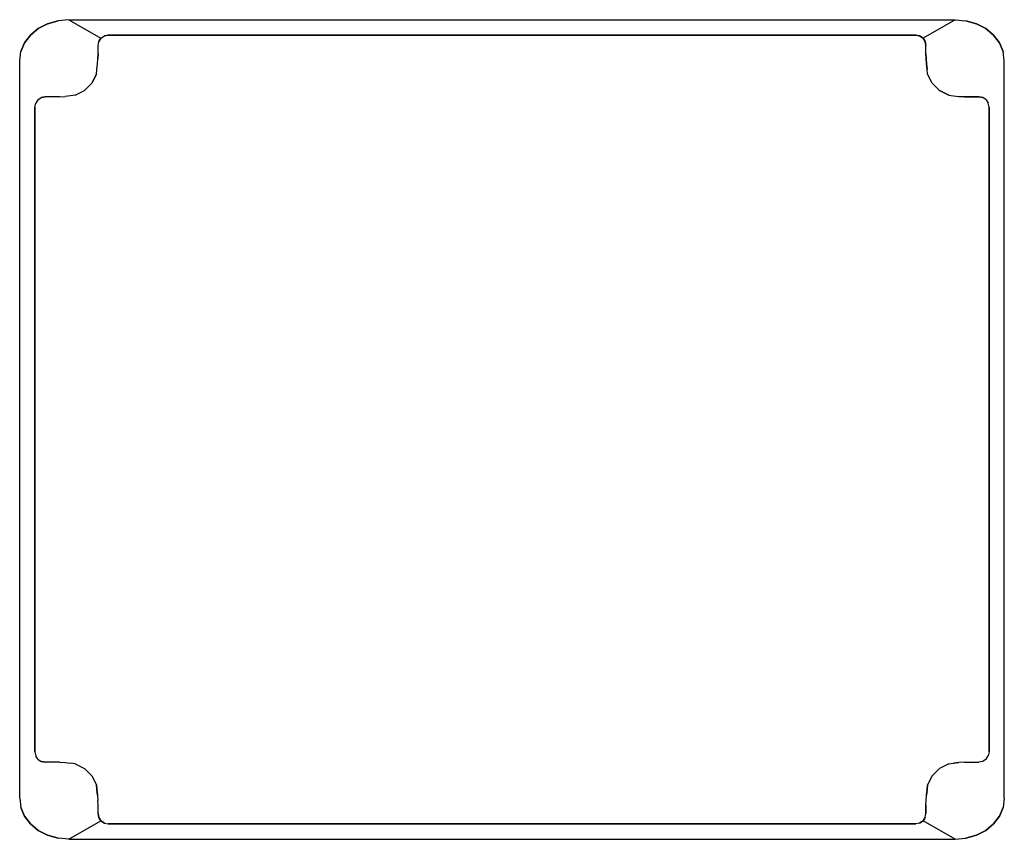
# Model space of a CAD drawing. Extents: x -60 to 60, y -50 to 50.
import ezdxf

# ---------------------------------------------------------------- set-up
doc = ezdxf.new("R2010")
doc.units = 0

msp = doc.modelspace()

# ---------------------------------------------------------------- linework, layer by layer
for p, q in [((-57.53, 48.7), (-56.4, 49.3)), ((-56.4, 49.3), (-57.53, 48.7)), ((-56.4, 49.3), (-55.13, 49.66)), ((-55.13, 49.66), (-56.4, 49.3)), ((-56.4, 49.3), (-56.4, 49.3)), ((-53.8, 49.79), (-55.13, 49.66)), ((-53.8, 49.79), (-55.13, 49.66)), ((-55.13, 49.66), (-55.13, 49.66)), ((-53.8, 49.79), (53.8, 49.79)), ((-53.8, 49.79), (-53.8, 49.79)), ((-53.8, 49.79), (53.8, 49.79)), ((-53.8, 49.79), (-49.91, 47.55)), ((53.8, 49.79), (49.91, 47.55)), ((53.8, 49.79), (55.13, 49.66)), ((53.8, 49.79), (55.13, 49.66)), ((53.8, 49.79), (53.8, 49.79)), ((55.13, 49.66), (55.13, 49.66)), ((55.13, 49.66), (56.4, 49.3)), ((56.4, 49.3), (55.13, 49.66)), ((57.53, 48.7), (56.4, 49.3)), ((56.4, 49.3), (57.53, 48.7)), ((56.4, 49.3), (56.4, 49.3)), ((-58.48, 47.91), (-59.19, 46.97)), ((-59.19, 46.97), (-58.48, 47.91)), ((-58.48, 47.91), (-57.53, 48.7)), ((-57.53, 48.7), (-58.48, 47.91)), ((-58.48, 47.91), (-58.48, 47.91)), ((-57.53, 48.7), (-57.53, 48.7)), ((-49.02, 47.91), (-49.5, 47.82)), ((-49.5, 47.82), (-49.02, 47.91)), ((-49.02, 47.91), (49.02, 47.91)), ((49.02, 47.91), (-49.02, 47.91)), ((-49.02, 47.91), (-49.02, 47.91)), ((49.5, 47.82), (49.02, 47.91)), ((49.02, 47.91), (49.5, 47.82)), ((49.02, 47.91), (49.02, 47.91)), ((57.53, 48.7), (58.48, 47.91)), ((58.48, 47.91), (57.53, 48.7)), ((57.53, 48.7), (57.53, 48.7)), ((58.48, 47.91), (59.19, 46.97)), ((58.48, 47.91), (58.48, 47.91)), ((59.19, 46.97), (58.48, 47.91)), ((-59.63, 45.92), (-59.19, 46.97)), ((-59.19, 46.97), (-59.63, 45.92)), ((-59.19, 46.97), (-59.19, 46.97)), ((-50.27, 46.66), (-50.18, 47.14)), ((-50.27, 46.66), (-50.18, 47.14)), ((-50.27, 45.66), (-50.27, 46.66)), ((-50.27, 46.66), (-50.27, 46.66)), ((-50.27, 45.66), (-50.27, 46.66)), ((-50.18, 47.14), (-49.91, 47.55)), ((-49.91, 47.55), (-50.18, 47.14)), ((-50.18, 47.14), (-50.18, 47.14)), ((-49.91, 47.55), (-49.5, 47.82)), ((-49.91, 47.55), (-49.5, 47.82)), ((-49.91, 47.55), (-49.91, 47.55)), ((-49.5, 47.82), (-49.5, 47.82)), ((49.5, 47.82), (49.91, 47.55)), ((49.5, 47.82), (49.5, 47.82)), ((49.91, 47.55), (49.5, 47.82)), ((50.18, 47.14), (49.91, 47.55)), ((49.91, 47.55), (49.91, 47.55)), ((49.91, 47.55), (50.18, 47.14)), ((50.18, 47.14), (50.27, 46.66)), ((50.18, 47.14), (50.18, 47.14)), ((50.27, 46.66), (50.18, 47.14)), ((50.27, 45.66), (50.27, 46.66)), ((50.27, 45.66), (50.27, 46.66)), ((50.27, 46.66), (50.27, 46.66)), ((59.19, 46.97), (59.19, 46.97)), ((59.19, 46.97), (59.63, 45.92)), ((59.63, 45.92), (59.19, 46.97)), ((-59.78, 44.81), (-59.63, 45.92)), ((-59.78, 44.81), (-59.63, 45.92)), ((-59.63, 45.92), (-59.63, 45.92)), ((-50.27, 45.66), (-50.29, 45.09)), ((-50.29, 45.09), (-50.27, 45.66)), ((-50.27, 45.66), (-50.27, 45.66)), ((50.27, 45.66), (50.27, 45.66)), ((50.27, 45.66), (50.29, 45.09)), ((50.29, 45.09), (50.27, 45.66)), ((59.78, 44.81), (59.63, 45.92)), ((59.78, 44.81), (59.63, 45.92)), ((59.63, 45.92), (59.63, 45.92)), ((-59.78, -44.81), (-59.78, 44.81)), ((-59.78, 44.81), (-59.78, 44.81)), ((-59.78, -44.81), (-59.78, 44.81)), ((-50.4, 43.74), (-50.33, 44.42)), ((-50.4, 43.74), (-50.33, 44.42)), ((-50.33, 44.42), (-50.29, 45.09)), ((-50.33, 44.42), (-50.29, 45.09)), ((-50.33, 44.42), (-50.33, 44.42)), ((-50.29, 45.09), (-50.29, 45.09)), ((50.33, 44.42), (50.29, 45.09)), ((50.29, 45.09), (50.29, 45.09)), ((50.29, 45.09), (50.33, 44.42)), ((50.4, 43.74), (50.33, 44.42)), ((50.33, 44.42), (50.4, 43.74)), ((50.33, 44.42), (50.33, 44.42)), ((59.78, -44.81), (59.78, 44.81)), ((59.78, -44.81), (59.78, 44.81)), ((59.78, 44.81), (59.78, 44.81)), ((-51.04, 42.06), (-50.47, 43.18)), ((-50.47, 43.18), (-51.04, 42.06)), ((-50.47, 43.18), (-50.4, 43.74)), ((-50.47, 43.18), (-50.4, 43.74)), ((-50.47, 43.18), (-50.47, 43.18)), ((-50.4, 43.74), (-50.4, 43.74)), ((50.47, 43.18), (50.4, 43.74)), ((50.47, 43.18), (50.4, 43.74)), ((50.4, 43.74), (50.4, 43.74)), ((51.04, 42.06), (50.47, 43.18)), ((50.47, 43.18), (50.47, 43.18)), ((51.04, 42.06), (50.47, 43.18)), ((-51.92, 41.18), (-51.04, 42.06)), ((-51.04, 42.06), (-51.92, 41.18)), ((-51.04, 42.06), (-51.04, 42.06)), ((51.04, 42.06), (51.04, 42.06)), ((51.92, 41.18), (51.04, 42.06)), ((51.04, 42.06), (51.92, 41.18)), ((-53.04, 40.61), (-51.92, 41.18)), ((-53.04, 40.61), (-51.92, 41.18)), ((-51.92, 41.18), (-51.92, 41.18)), ((53.04, 40.61), (51.92, 41.18)), ((51.92, 41.18), (51.92, 41.18)), ((51.92, 41.18), (53.04, 40.61)), ((-57.93, 39.16), (-57.83, 39.64)), ((-57.93, 39.16), (-57.83, 39.64)), ((-57.56, 40.05), (-57.83, 39.64)), ((-57.56, 40.05), (-57.83, 39.64)), ((-57.83, 39.64), (-57.83, 39.64)), ((-57.56, 40.05), (-57.16, 40.32)), ((-57.56, 40.05), (-57.16, 40.32)), ((-57.56, 40.05), (-57.56, 40.05)), ((-56.68, 40.41), (-57.16, 40.32)), ((-57.16, 40.32), (-56.68, 40.41)), ((-57.16, 40.32), (-57.16, 40.32)), ((-55.53, 40.41), (-56.68, 40.41)), ((-55.53, 40.41), (-56.68, 40.41)), ((-56.68, 40.41), (-56.68, 40.41)), ((-54.95, 40.43), (-55.53, 40.41)), ((-54.95, 40.43), (-55.53, 40.41)), ((-55.53, 40.41), (-55.53, 40.41)), ((-54.95, 40.43), (-54.28, 40.47)), ((-54.95, 40.43), (-54.28, 40.47)), ((-54.95, 40.43), (-54.95, 40.43)), ((-53.61, 40.53), (-54.28, 40.47)), ((-53.61, 40.53), (-54.28, 40.47)), ((-54.28, 40.47), (-54.28, 40.47)), ((-53.04, 40.61), (-53.61, 40.53)), ((-53.04, 40.61), (-53.61, 40.53)), ((-53.61, 40.53), (-53.61, 40.53)), ((-53.04, 40.61), (-53.04, 40.61)), ((-53.04, 40.61), (-53.04, 40.61)), ((-53.04, 40.61), (-53.04, 40.61)), ((-53.04, 40.61), (-53.04, 40.61)), ((53.04, 40.61), (53.61, 40.53)), ((53.04, 40.61), (53.04, 40.61)), ((53.04, 40.61), (53.04, 40.61)), ((53.04, 40.61), (53.04, 40.61)), ((53.04, 40.61), (53.61, 40.53)), ((53.04, 40.61), (53.04, 40.61)), ((53.61, 40.53), (54.28, 40.47)), ((53.61, 40.53), (53.61, 40.53)), ((53.61, 40.53), (54.28, 40.47)), ((54.95, 40.43), (54.28, 40.47)), ((54.28, 40.47), (54.28, 40.47)), ((54.28, 40.47), (54.95, 40.43)), ((55.53, 40.41), (54.95, 40.43)), ((54.95, 40.43), (55.53, 40.41)), ((54.95, 40.43), (54.95, 40.43)), ((55.53, 40.41), (56.68, 40.41)), ((55.53, 40.41), (55.53, 40.41)), ((56.68, 40.41), (55.53, 40.41)), ((56.68, 40.41), (56.68, 40.41)), ((56.68, 40.41), (57.16, 40.32)), ((57.16, 40.32), (56.68, 40.41)), ((57.16, 40.32), (57.16, 40.32)), ((57.56, 40.05), (57.16, 40.32)), ((57.56, 40.05), (57.16, 40.32)), ((57.56, 40.05), (57.83, 39.64)), ((57.56, 40.05), (57.56, 40.05)), ((57.56, 40.05), (57.83, 39.64)), ((57.93, 39.16), (57.83, 39.64)), ((57.83, 39.64), (57.83, 39.64)), ((57.93, 39.16), (57.83, 39.64)), ((-57.93, 39.16), (-57.93, -39.16)), ((-57.93, -39.16), (-57.93, 39.16)), ((-57.93, 39.16), (-57.93, 39.16)), ((57.93, 39.16), (57.93, -39.16)), ((57.93, -39.16), (57.93, 39.16)), ((57.93, 39.16), (57.93, 39.16)), ((-57.93, -39.16), (-57.83, -39.64)), ((-57.93, -39.16), (-57.93, -39.16)), ((-57.93, -39.16), (-57.83, -39.64)), ((57.93, -39.16), (57.83, -39.64)), ((57.93, -39.16), (57.83, -39.64)), ((57.93, -39.16), (57.93, -39.16)), ((-57.83, -39.64), (-57.83, -39.64)), ((-57.56, -40.05), (-57.83, -39.64)), ((-57.56, -40.05), (-57.83, -39.64)), ((-57.56, -40.05), (-57.16, -40.32)), ((-57.56, -40.05), (-57.56, -40.05)), ((-57.56, -40.05), (-57.16, -40.32)), ((-57.16, -40.32), (-56.68, -40.41)), ((-56.68, -40.41), (-57.16, -40.32)), ((-57.16, -40.32), (-57.16, -40.32)), ((-55.53, -40.41), (-56.68, -40.41)), ((-56.68, -40.41), (-56.68, -40.41)), ((-55.53, -40.41), (-56.68, -40.41)), ((-54.95, -40.43), (-55.53, -40.41)), ((-55.53, -40.41), (-55.53, -40.41)), ((-54.95, -40.43), (-55.53, -40.41)), ((-54.95, -40.43), (-54.28, -40.47)), ((-54.95, -40.43), (-54.95, -40.43)), ((-54.95, -40.43), (-54.28, -40.47)), ((-54.28, -40.47), (-53.61, -40.53)), ((-54.28, -40.47), (-53.61, -40.53)), ((-54.28, -40.47), (-54.28, -40.47)), ((-53.61, -40.53), (-53.61, -40.53)), ((-53.04, -40.61), (-53.61, -40.53)), ((-53.04, -40.61), (-53.61, -40.53)), ((-53.04, -40.61), (-51.92, -41.18)), ((-53.04, -40.61), (-53.04, -40.61)), ((-53.04, -40.61), (-53.04, -40.61)), ((-53.04, -40.61), (-53.04, -40.61)), ((-53.04, -40.61), (-53.04, -40.61)), ((-53.04, -40.61), (-51.92, -41.18)), ((53.04, -40.61), (51.92, -41.18)), ((53.04, -40.61), (51.92, -41.18)), ((53.04, -40.61), (53.61, -40.53)), ((53.04, -40.61), (53.61, -40.53)), ((53.04, -40.61), (53.04, -40.61)), ((53.04, -40.61), (53.04, -40.61)), ((53.04, -40.61), (53.04, -40.61)), ((53.04, -40.61), (53.04, -40.61)), ((53.61, -40.53), (54.28, -40.47)), ((54.28, -40.47), (53.61, -40.53)), ((53.61, -40.53), (53.61, -40.53)), ((54.95, -40.43), (54.28, -40.47)), ((54.95, -40.43), (54.28, -40.47)), ((54.28, -40.47), (54.28, -40.47)), ((54.95, -40.43), (55.53, -40.41)), ((54.95, -40.43), (55.53, -40.41)), ((54.95, -40.43), (54.95, -40.43)), ((55.53, -40.41), (56.68, -40.41)), ((55.53, -40.41), (56.68, -40.41)), ((55.53, -40.41), (55.53, -40.41)), ((57.16, -40.32), (56.68, -40.41)), ((57.16, -40.32), (56.68, -40.41)), ((56.68, -40.41), (56.68, -40.41)), ((57.56, -40.05), (57.16, -40.32)), ((57.56, -40.05), (57.16, -40.32)), ((57.16, -40.32), (57.16, -40.32)), ((57.56, -40.05), (57.83, -39.64)), ((57.56, -40.05), (57.83, -39.64)), ((57.56, -40.05), (57.56, -40.05)), ((57.83, -39.64), (57.83, -39.64)), ((-51.92, -41.18), (-51.92, -41.18)), ((-51.04, -42.06), (-51.92, -41.18)), ((-51.04, -42.06), (-51.92, -41.18)), ((51.04, -42.06), (51.92, -41.18)), ((51.04, -42.06), (51.92, -41.18)), ((51.92, -41.18), (51.92, -41.18)), ((-51.04, -42.06), (-50.47, -43.18)), ((-51.04, -42.06), (-51.04, -42.06)), ((-51.04, -42.06), (-50.47, -43.18)), ((51.04, -42.06), (50.47, -43.18)), ((51.04, -42.06), (50.47, -43.18)), ((51.04, -42.06), (51.04, -42.06)), ((-50.4, -43.74), (-50.47, -43.18)), ((-50.47, -43.18), (-50.47, -43.18)), ((-50.47, -43.18), (-50.4, -43.74)), ((-50.33, -44.42), (-50.4, -43.74)), ((-50.4, -43.74), (-50.33, -44.42)), ((-50.4, -43.74), (-50.4, -43.74)), ((50.4, -43.74), (50.33, -44.42)), ((50.33, -44.42), (50.4, -43.74)), ((50.47, -43.18), (50.4, -43.74)), ((50.4, -43.74), (50.47, -43.18)), ((50.4, -43.74), (50.4, -43.74)), ((50.47, -43.18), (50.47, -43.18)), ((-59.78, -44.81), (-59.63, -45.92)), ((-59.78, -44.81), (-59.63, -45.92)), ((-59.78, -44.81), (-59.78, -44.81)), ((-50.33, -44.42), (-50.29, -45.09)), ((-50.33, -44.42), (-50.29, -45.09)), ((-50.33, -44.42), (-50.33, -44.42)), ((-50.27, -45.66), (-50.29, -45.09)), ((-50.27, -45.66), (-50.29, -45.09)), ((-50.29, -45.09), (-50.29, -45.09)), ((50.27, -45.66), (50.29, -45.09)), ((50.27, -45.66), (50.29, -45.09)), ((50.29, -45.09), (50.33, -44.42)), ((50.29, -45.09), (50.33, -44.42)), ((50.29, -45.09), (50.29, -45.09)), ((50.33, -44.42), (50.33, -44.42)), ((59.78, -44.81), (59.63, -45.92)), ((59.78, -44.81), (59.63, -45.92)), ((59.78, -44.81), (59.78, -44.81)), ((-59.19, -46.97), (-59.63, -45.92)), ((-59.63, -45.92), (-59.19, -46.97)), ((-59.63, -45.92), (-59.63, -45.92)), ((-50.27, -46.66), (-50.27, -45.66)), ((-50.27, -46.66), (-50.27, -45.66)), ((-50.27, -45.66), (-50.27, -45.66)), ((50.27, -46.66), (50.27, -45.66)), ((50.27, -45.66), (50.27, -46.66)), ((50.27, -45.66), (50.27, -45.66)), ((59.63, -45.92), (59.19, -46.97)), ((59.19, -46.97), (59.63, -45.92)), ((59.63, -45.92), (59.63, -45.92)), ((-58.48, -47.91), (-59.19, -46.97)), ((-59.19, -46.97), (-59.19, -46.97)), ((-59.19, -46.97), (-58.48, -47.91)), ((-53.8, -49.79), (-49.91, -47.55)), ((-50.18, -47.14), (-50.27, -46.66)), ((-50.27, -46.66), (-50.18, -47.14)), ((-50.27, -46.66), (-50.27, -46.66)), ((-50.18, -47.14), (-49.91, -47.55)), ((-49.91, -47.55), (-50.18, -47.14)), ((-50.18, -47.14), (-50.18, -47.14)), ((-49.91, -47.55), (-49.91, -47.55)), ((-49.5, -47.82), (-49.91, -47.55)), ((-49.91, -47.55), (-49.5, -47.82)), ((-49.5, -47.82), (-49.5, -47.82)), ((-49.5, -47.82), (-49.02, -47.91)), ((-49.5, -47.82), (-49.02, -47.91)), ((49.5, -47.82), (49.02, -47.91)), ((49.5, -47.82), (49.02, -47.91)), ((49.91, -47.55), (49.5, -47.82)), ((49.5, -47.82), (49.91, -47.55)), ((49.5, -47.82), (49.5, -47.82)), ((49.91, -47.55), (50.18, -47.14)), ((50.18, -47.14), (49.91, -47.55)), ((53.8, -49.79), (49.91, -47.55)), ((49.91, -47.55), (49.91, -47.55)), ((50.18, -47.14), (50.27, -46.66)), ((50.18, -47.14), (50.27, -46.66)), ((50.18, -47.14), (50.18, -47.14)), ((50.27, -46.66), (50.27, -46.66)), ((58.48, -47.91), (59.19, -46.97)), ((59.19, -46.97), (58.48, -47.91)), ((59.19, -46.97), (59.19, -46.97)), ((-57.53, -48.7), (-58.48, -47.91)), ((-58.48, -47.91), (-57.53, -48.7)), ((-58.48, -47.91), (-58.48, -47.91)), ((-57.53, -48.7), (-57.53, -48.7)), ((-57.53, -48.7), (-56.4, -49.3)), ((-56.4, -49.3), (-57.53, -48.7)), ((-49.02, -47.91), (-49.02, -47.91)), ((-49.02, -47.91), (49.02, -47.91)), ((49.02, -47.91), (-49.02, -47.91)), ((49.02, -47.91), (49.02, -47.91)), ((57.53, -48.7), (56.4, -49.3)), ((56.4, -49.3), (57.53, -48.7)), ((58.48, -47.91), (57.53, -48.7)), ((57.53, -48.7), (58.48, -47.91)), ((57.53, -48.7), (57.53, -48.7)), ((58.48, -47.91), (58.48, -47.91)), ((-55.13, -49.66), (-56.4, -49.3)), ((-56.4, -49.3), (-55.13, -49.66)), ((-56.4, -49.3), (-56.4, -49.3)), ((-53.8, -49.79), (-55.13, -49.66)), ((-53.8, -49.79), (-55.13, -49.66)), ((-55.13, -49.66), (-55.13, -49.66)), ((-53.8, -49.79), (-53.8, -49.79)), ((-53.8, -49.79), (53.8, -49.79)), ((-53.8, -49.79), (53.8, -49.79)), ((53.8, -49.79), (55.13, -49.66)), ((53.8, -49.79), (55.13, -49.66)), ((53.8, -49.79), (53.8, -49.79)), ((56.4, -49.3), (55.13, -49.66)), ((55.13, -49.66), (56.4, -49.3)), ((55.13, -49.66), (55.13, -49.66)), ((56.4, -49.3), (56.4, -49.3))]:
    msp.add_line(p, q)

doc.saveas('drawing.dxf')
